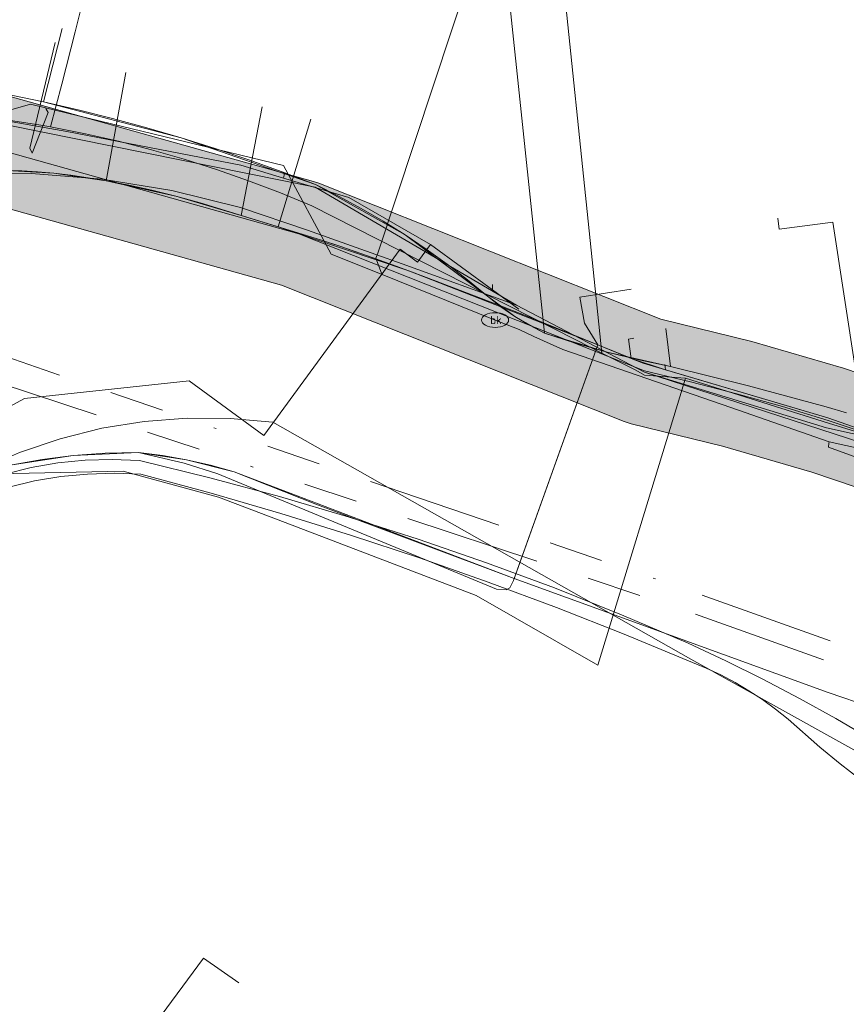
# Model space of a CAD drawing. Header units: metres. Extents: x 191553 to 192958, y 309510 to 310004.
# Tile 35 of 52: x 192070 to 192100, y 309800 to 309837. Entities that reach past the tile are written whole.
import ezdxf
from ezdxf.enums import TextEntityAlignment as Align
from ezdxf.lldxf.tags import DXFTag

# ---------------------------------------------------------------- set-up
doc = ezdxf.new("R2010")
doc.units = ezdxf.units.M
doc.linetypes.add('RI-OVERIG', pattern=[17, 5, -2, 2, -2, 0, -2, 2, -2])
doc.layers.get('0').update_dxf_attribs({"lineweight": 18})
for name, color, linetype, lineweight in [('B-WE-KL-DATA_COAXKABEL_10_ZIGGO BV-G', 90, 'KL-DATA-N', 18), ('B-WE-KL-DATA_COAXKABEL_17_ZIGGO BV-G', 90, 'KL-DATA-N', 18), ('B-WE-KL-DATA_COAXKABEL_7_ZIGGO BV-G', 90, 'KL-DATA-N', 18), ('B-WE-KL-DATA_DUCT_ZIGGO BV-G', 90, 'Continuous', 18), ('B-WE-KL-DATA_KABELBED_KPN BV-G', 90, 'Continuous', 18), ('B-WE-KL-DATA_KABELBED_ZIGGO BV-G', 90, 'Continuous', 18), ('B-WE-KL-DATA_MANTELBUIS_ZIGGO BV-G', 90, 'Continuous', 18), ('B-WE-KL-ET_LS_ENEXIS NETBEHEER BV-G', 190, 'KL-LS-N', 18), ('B-WE-KL-ET_LS_KABELBED_ENEXIS NETBEHEER BV-G', 190, 'Continuous', 18), ('B-WE-KL-ET_MS_ENEXIS NETBEHEER BV-G', 130, 'KL-MS-N', 18), ('B-WE-KL-GAS_HD_STAAL_100_ENEXIS NETBEHEER BV-G', 30, 'KL-GAS-HD-N', 18), ('B-WE-KL-GAS_LD_OVERIG_22_ENEXIS NETBEHEER BV-G', 50, 'KL-GAS-LD-N', 18), ('B-WE-KL-GAS_LD_POLYETHYLEEN PE_25_ENEXIS NETBEHEER BV-G', 50, 'KL-GAS-LD-N', 18), ('B-WE-KL-GAS_LD_POLYETHYLEEN PE_32_ENEXIS NETBEHEER BV-G', 50, 'KL-GAS-LD-N', 18), ('B-WE-KL-GAS_LD_POLYVINYLCHLORIDE PVC_110_ENEXIS NETBEHEER BV-G', 50, 'KL-GAS-LD-N', 18), ('B-WE-KL-GAS_LD_POLYVINYLCHLORIDE PVC_125_ENEXIS NETBEHEER BV-G', 50, 'KL-GAS-LD-N', 18), ('B-WE-KL-GAS_LD_POLYVINYLCHLORIDE PVC_160_ENEXIS NETBEHEER BV-G', 50, 'KL-GAS-LD-N', 18), ('B-WE-KL-GAS_LD_POLYVINYLCHLORIDE PVC_90_ENEXIS NETBEHEER BV-G', 50, 'KL-GAS-LD-N', 18), ('B-WE-KL-WATER_100_NV WATERLEIDINGMAATSCHAPPIJ LIMBURG-G', 170, 'KL-WATER-N', 18), ('B-WE-KL-WATER_25_NV WATERLEIDINGMAATSCHAPPIJ LIMBURG-G', 170, 'KL-WATER-N', 18), ('B-WE-KL-WATER_32_NV WATERLEIDINGMAATSCHAPPIJ LIMBURG-G', 170, 'KL-WATER-N', 18), ('B-WE-KL-WATER_NV WATERLEIDINGMAATSCHAPPIJ LIMBURG-S', 170, 'Continuous', 18), ('B-WE-RI-VRIJVERVAL_BETON_300_GEMEENTE GULPEN   WITTEM-G', 210, 'RI-OVERIG', 18), ('B-WE-RI-VRIJVERVAL_BETON_400_GEMEENTE GULPEN   WITTEM-G', 210, 'RI-OVERIG', 18), ('V-WE-KL-ET_MS_ENEXIS NETBEHEER BV-G', 130, 'KL-MS-V', 18), ('V-WE-KL-WATER_100_NV WATERLEIDINGMAATSCHAPPIJ LIMBURG-G', 170, 'KL-WATER-V', 18)]:
    doc.layers.add(name, color=color, linetype=linetype, lineweight=lineweight)
doc.layers.add('B-WE-OG-INFO_EIS VOORZORGSMAATREGEL_ENEXIS NETBEHEER BV-GV', color=7, linetype='Continuous', lineweight=18, true_color=0xfa194b)
doc.layers.add('B-WE-OG-INFO_EIS VOORZORGSMAATREGEL_ENEXIS NETBEHEER BV-V', color=7, linetype='Continuous', lineweight=18, true_color=0xfa194b, transparency=0.8)
doc.styles.add('NLCS-ISO', font='NLCS-ISO.ttf')
doc.styles.get("Standard").update_dxf_attribs({"font": 'arial.ttf'})
tags = doc.linetypes.add('KL-DATA-N', pattern='A,4,-1,[101,NLCS.SHX,S=0.5,R=0,X=0,Y=0],-1,4,-1,["D",Standard,S=1,R=0,X=-0.25,Y=-0.5],-1.5', length=12.5).pattern_tags.tags
tags[18] = DXFTag(74, 10)
tags = doc.linetypes.add('KL-GAS-HD-N', pattern='A,4,-1,[69,NLCS.SHX,S=0.5,R=0,X=0,Y=0],-1,4,-1,["H",Standard,S=1,R=0,X=0,Y=-0.5],-2', length=13).pattern_tags.tags
tags[18] = DXFTag(74, 10)
tags = doc.linetypes.add('KL-GAS-LD-N', pattern='A,4,-1,[69,NLCS.SHX,S=0.5,R=0,X=0,Y=0],-1,4,-1,["L",Standard,S=1,R=0,X=0.25,Y=-0.5],-2', length=13).pattern_tags.tags
tags[18] = DXFTag(74, 10)
tags = doc.linetypes.add('KL-LS-N', pattern='A,4,-1,[103,NLCS.SHX,S=0.75,R=0,X=0,Y=0],-1,4,-1,["L",Standard,S=1,R=0,X=0,Y=-0.5],-2', length=13).pattern_tags.tags
tags[18] = DXFTag(74, 10)
tags = doc.linetypes.add('KL-MS-N', pattern='A,4,-1,[103,NLCS.SHX,S=0.75,R=0,X=0,Y=0],-1,4,-1,["M",Standard,S=1,R=0,X=0,Y=-0.5],-2', length=13).pattern_tags.tags
tags[18] = DXFTag(74, 10)
tags = doc.linetypes.add('KL-MS-V', pattern='A,2,[24,NLCS.SHX,S=0.5,R=0,X=0,Y=0],2,-1,[103,NLCS.SHX,S=0.75,R=0,X=0,Y=0],-1,2,[24,NLCS.SHX,S=0.5,R=0,X=0,Y=0],2,-1,["M",Standard,S=1,R=0,X=0,Y=-0.5],-2', length=13).pattern_tags.tags
tags[34] = DXFTag(74, 10)
doc.linetypes.add('KL-WATER-N', pattern='A,7,-0.5,[168,NLCS.SHX,S=0.75,R=0,X=0.75,Y=0],-2', length=9.5)
doc.linetypes.add('KL-WATER-V', pattern='A,3.5,[24,NLCS.SHX,S=0.5,R=0,X=0,Y=0],3.5,-0.5,[168,NLCS.SHX,S=0.75,R=0,X=0.75,Y=0],-2', length=9.5)

# ---------------------------------------------------------------- blocks, each defined once
blk = doc.blocks.new('SKL-WATER_BRANDKRAAN_BRANDPUT-SO')
at = {"color": 0, "linetype": 'ByBlock', "lineweight": 18}
blk.add_ellipse((0, 0), major_axis=(2.5, 0), ratio=0.54, dxfattribs=at)
at = {"color": 0, "linetype": 'ByBlock', "lineweight": 18, "style": 'NLCS-ISO'}
blk.add_text('bk', height=1.5, dxfattribs=at).set_placement((0.16, 0), align=Align.MIDDLE_CENTER)

msp = doc.modelspace()

# ---------------------------------------------------------------- hatches: boundary and pattern name
at = {"layer": 'B-WE-OG-INFO_EIS VOORZORGSMAATREGEL_ENEXIS NETBEHEER BV-V'}
msp.add_hatch(color=256, dxfattribs=at).paths.add_polyline_path([(192131.418, 309815.57), (192128.835, 309815.928), (192126.26, 309816.341), (192123.701, 309816.806), (192121.172, 309817.322), (192114.611, 309818.968), (192107.1, 309821.375), (192100.308, 309823.674), (192096.941, 309824.655), (192093.589, 309825.483), (192080.989, 309830.487), (192080.791, 309830.554), (192069.712, 309833.657), (192069.466, 309833.709), (192069.213, 309833.731), (192068.961, 309833.72), (192068.697, 309833.674), (192057.804, 309831.006), (192051.026, 309829.021), (192044.363, 309831.316), (192044.12, 309831.383), (192043.869, 309831.419), (192043.617, 309831.423), (192043.366, 309831.395), (192043.119, 309831.335), (192042.882, 309831.245), (192042.661, 309831.126), (192042.454, 309830.98), (192042.268, 309830.809), (192042.104, 309830.615), (192041.968, 309830.403), (192041.858, 309830.175), (192041.781, 309829.944), (192040.182, 309823.996), (192038.819, 309823.938), (192037.374, 309823.818), (192035.936, 309823.638), (192034.587, 309823.414), (192033.087, 309823.101), (192031.76, 309822.767), (192030.426, 309822.373), (192024.636, 309821.022), (192024.348, 309821.121), (192024.098, 309821.167), (192023.846, 309821.18), (192023.594, 309821.161), (192023.302, 309821.099), (191994.078, 309812.513), (191991.126, 309811.863), (191988.082, 309811.125), (191985.054, 309810.324), (191982.043, 309809.46), (191980.132, 309808.775), (191978.355, 309808.181), (191976.561, 309807.629), (191974.76, 309807.121), (191972.942, 309806.656), (191971.119, 309806.235), (191969.28, 309805.857), (191967.443, 309805.525), (191960.065, 309804.397), (191952.664, 309803.315), (191945.257, 309802.282), (191937.67, 309801.267), (191930.473, 309799.676), (191922.163, 309797.669), (191911.141, 309794.283), (191900.304, 309790.922), (191891.818, 309788.89), (191875.997, 309786.795), (191875.749, 309786.745), (191875.51, 309786.666), (191875.281, 309786.556), (191875.069, 309786.418), (191874.876, 309786.255), (191874.705, 309786.07), (191874.558, 309785.863), (191874.42, 309785.596), (191873.182, 309782.693), (191873.098, 309782.456), (191873.045, 309782.209), (191873.023, 309781.955), (191873.033, 309781.703), (191873.074, 309781.455), (191873.148, 309781.211), (191874.286, 309778.681), (191875.214, 309776.273), (191876.004, 309773.816), (191876.648, 309771.337), (191876.898, 309769.939), (191877.117, 309768.491), (191877.3, 309767.032), (191877.444, 309765.569), (191877.549, 309764.107), (191877.616, 309762.637), (191877.645, 309761.169), (191877.636, 309759.74), (191877.378, 309756.094), (191877.067, 309752.417), (191876.706, 309748.733), (191876.299, 309745.086), (191875.982, 309743.013), (191875.384, 309738.504), (191874.916, 309734.034), (191874.23, 309727.778), (191874.142, 309725.949), (191874.122, 309724.242), (191874.158, 309722.604), (191874.254, 309720.9), (191874.285, 309720.649), (191876.083, 309710.974), (191876.144, 309710.729), (191876.237, 309710.492), (191876.39, 309710.222), (191877.197, 309709.025), (191878.897, 309706.317), (191879.045, 309706.113), (191879.217, 309705.928), (191879.453, 309705.737), (191884.15, 309702.491), (191896.058, 309695.465), (191901.703, 309691.267), (191898.563, 309689.263), (191898.36, 309689.114), (191898.176, 309688.941), (191898.015, 309688.744), (191897.881, 309688.531), (191897.775, 309688.301), (191897.698, 309688.059), (191897.653, 309687.81), (191897.639, 309687.559), (191897.658, 309687.306), (191897.715, 309687.031), (191898.448, 309684.454), (191898.497, 309683.758), (191896.451, 309678.134), (191882.242, 309667.335), (191877.433, 309663.962), (191872.526, 309660.706), (191867.542, 309657.581), (191862.475, 309654.583), (191857.255, 309651.674), (191851.951, 309648.897), (191849.155, 309647.451), (191846.353, 309646.062), (191843.528, 309644.719), (191840.695, 309643.429), (191837.229, 309641.984), (191833.727, 309640.601), (191830.196, 309639.284), (191826.648, 309638.035), (191823.07, 309636.851), (191819.47, 309635.735), (191815.855, 309634.688), (191812.205, 309633.706), (191807.498, 309632.493), (191802.8, 309631.381), (191798.238, 309630.567), (191793.613, 309629.787), (191788.992, 309629.055), (191784.363, 309628.368), (191779.718, 309627.724), (191775.076, 309627.128), (191770.419, 309626.575), (191765.751, 309626.068), (191754.812, 309624.834), (191743.888, 309623.674), (191732.937, 309622.582), (191704.171, 309619.885), (191696.448, 309619.357), (191674.137, 309618.201), (191656.038, 309617.66), (191646.696, 309617.458), (191646.444, 309617.436), (191646.196, 309617.383), (191645.957, 309617.299), (191645.731, 309617.186), (191645.523, 309617.045), (191645.331, 309616.878), (191645.164, 309616.69), (191645.021, 309616.482), (191644.905, 309616.256), (191644.819, 309616.019), (191644.764, 309615.771), (191644.74, 309615.519), (191644.748, 309615.267), (191644.788, 309615.018), (191644.86, 309614.774), (191644.961, 309614.543), (191645.09, 309614.327), (191645.246, 309614.128), (191645.427, 309613.949), (191645.626, 309613.796), (191645.845, 309613.669), (191646.079, 309613.57), (191646.323, 309613.502), (191646.573, 309613.465), (191646.782, 309613.459), (191656.136, 309613.662), (191674.324, 309614.205), (191696.703, 309615.365), (191704.52, 309615.9), (191733.333, 309618.602), (191744.288, 309619.694), (191755.26, 309620.859), (191766.199, 309622.093), (191770.886, 309622.603), (191775.556, 309623.157), (191780.259, 309623.761), (191784.918, 309624.406), (191789.589, 309625.1), (191794.272, 309625.842), (191798.91, 309626.623), (191803.667, 309627.476), (191808.474, 309628.614), (191813.239, 309629.842), (191816.913, 309630.831), (191820.639, 309631.909), (191824.308, 309633.047), (191827.92, 309634.243), (191831.544, 309635.517), (191835.178, 309636.874), (191838.751, 309638.285), (191842.263, 309639.749), (191845.23, 309641.099), (191848.116, 309642.471), (191850.979, 309643.891), (191853.788, 309645.343), (191859.135, 309648.143), (191864.445, 309651.101), (191869.6, 309654.151), (191874.718, 309657.36), (191879.666, 309660.643), (191884.57, 309664.082), (191899.339, 309675.305), (191899.53, 309675.47), (191899.699, 309675.658), (191899.843, 309675.866), (191899.96, 309676.092), (191902.401, 309682.789), (191902.472, 309683.033), (191902.512, 309683.283), (191902.516, 309683.611), (191902.424, 309684.939), (191902.391, 309685.188), (191901.97, 309686.692), (191906.3, 309689.455), (191906.505, 309689.605), (191906.687, 309689.778), (191906.848, 309689.974), (191906.982, 309690.187), (191907.088, 309690.417), (191907.165, 309690.659), (191907.21, 309690.907), (191907.224, 309691.16), (191907.206, 309691.412), (191907.156, 309691.66), (191907.075, 309691.899), (191906.965, 309692.126), (191906.827, 309692.338), (191906.663, 309692.531), (191906.418, 309692.745), (191898.36, 309698.738), (191898.182, 309698.856), (191886.247, 309705.898), (191882.067, 309708.792), (191880.568, 309711.179), (191879.94, 309712.113), (191878.241, 309721.255), (191878.157, 309722.727), (191878.122, 309724.297), (191878.141, 309725.863), (191878.213, 309727.404), (191878.893, 309733.608), (191879.359, 309738.058), (191879.945, 309742.473), (191880.27, 309744.598), (191880.683, 309748.302), (191881.049, 309752.037), (191881.367, 309755.804), (191881.63, 309759.521), (191881.645, 309761.17), (191881.613, 309762.795), (191881.544, 309764.315), (191881.431, 309765.885), (191881.278, 309767.45), (191881.076, 309769.064), (191880.839, 309770.619), (191880.572, 309772.117), (191879.861, 309774.877), (191879.005, 309777.551), (191877.998, 309780.173), (191877.206, 309781.932), (191877.653, 309782.979), (191892.445, 309784.938), (191892.647, 309784.976), (191901.427, 309787.082), (191912.317, 309790.459), (191923.162, 309793.795), (191931.353, 309795.774), (191938.451, 309797.343), (191945.806, 309798.32), (191953.239, 309799.356), (191960.666, 309800.442), (191968.072, 309801.575), (191970.064, 309801.935), (191971.947, 309802.322), (191973.912, 309802.775), (191975.774, 309803.252), (191977.716, 309803.799), (191979.598, 309804.379), (191981.422, 309804.989), (191983.211, 309805.634), (191986.096, 309806.462), (191989.046, 309807.243), (191992.006, 309807.961), (191995.139, 309808.656), (192023.581, 309817.012), (192023.797, 309816.944), (192024.045, 309816.898), (192024.298, 309816.885), (192024.55, 309816.904), (192024.731, 309816.937), (192031.393, 309818.491), (192032.778, 309818.898), (192034.023, 309819.212), (192035.281, 309819.474), (192036.551, 309819.685), (192037.825, 309819.843), (192039.107, 309819.948), (192040.39, 309820.001), (192041.717, 309820.001), (192041.968, 309820.017), (192042.217, 309820.064), (192042.457, 309820.143), (192042.687, 309820.252), (192042.899, 309820.387), (192043.093, 309820.549), (192043.266, 309820.736), (192043.412, 309820.94), (192043.533, 309821.164), (192043.648, 309821.482), (192045.087, 309826.836), (192050.326, 309825.032), (192050.569, 309824.965), (192050.821, 309824.929), (192051.072, 309824.925), (192051.323, 309824.953), (192051.539, 309825.004), (192058.8, 309827.131), (192069.139, 309829.663), (192079.61, 309826.73), (192092.24, 309821.715), (192092.499, 309821.632), (192095.863, 309820.802), (192099.148, 309819.846), (192105.863, 309817.571), (192113.452, 309815.139), (192120.242, 309813.431), (192122.964, 309812.875), (192125.609, 309812.394), (192128.223, 309811.975), (192130.887, 309811.606), (192133.651, 309811.278), (192136.482, 309811.073), (192139.318, 309811), (192149.159, 309811.173), (192151.78, 309811.374), (192154.502, 309811.657), (192157.108, 309812.001), (192159.811, 309812.434), (192162.394, 309812.92), (192165.017, 309813.487), (192167.675, 309814.14), (192170.262, 309814.851), (192172.776, 309815.617), (192175.321, 309816.467), (192177.892, 309817.406), (192180.386, 309818.396), (192182.852, 309819.454), (192185.238, 309820.556), (192187.692, 309821.77), (192190.028, 309823.008), (192201.581, 309829.247), (192210.955, 309834.895), (192218.647, 309839.781), (192225.556, 309844.588), (192227.107, 309845.636), (192227.306, 309845.79), (192227.485, 309845.969), (192227.64, 309846.169), (192227.769, 309846.387), (192227.869, 309846.62), (192227.939, 309846.863), (192227.978, 309847.111), (192227.985, 309847.364), (192227.96, 309847.617), (192227.903, 309847.863), (192227.816, 309848.099), (192227.699, 309848.325), (192227.556, 309848.532), (192227.387, 309848.72), (192227.195, 309848.886), (192226.984, 309849.026), (192226.759, 309849.138), (192226.519, 309849.221), (192226.272, 309849.272), (192226.019, 309849.293), (192225.768, 309849.281), (192225.517, 309849.237), (192225.276, 309849.163), (192225.047, 309849.059), (192223.285, 309847.881), (192216.465, 309843.134), (192208.872, 309838.309), (192199.557, 309832.698), (192188.135, 309826.532), (192185.842, 309825.317), (192183.537, 309824.176), (192181.2, 309823.098), (192178.837, 309822.084), (192176.441, 309821.134), (192174.026, 309820.252), (192171.588, 309819.436), (192169.123, 309818.686), (192166.641, 309818.004), (192164.142, 309817.39), (192161.629, 309816.846), (192159.097, 309816.369), (192156.559, 309815.964), (192154.005, 309815.626), (192151.448, 309815.36), (192148.914, 309815.166), (192142.08, 309815.058), (192139.372, 309815), (192136.721, 309815.066), (192134.076, 309815.256)])

# ---------------------------------------------------------------- linework, layer by layer
at = {"layer": 'B-WE-KL-DATA_COAXKABEL_10_ZIGGO BV-G', "flags": 128}
msp.add_lwpolyline([(192093.762, 309823.615), (192092.931, 309823.86), (192092.499, 309824.037)], dxfattribs=at)
at = {"layer": 'B-WE-KL-DATA_COAXKABEL_17_ZIGGO BV-G', "flags": 128}
for points in [[(192061.517, 309815.088), (192062.084, 309815.824), (192062.711, 309816.51), (192063.396, 309817.147), (192064.138, 309817.732), (192064.935, 309818.265), (192065.786, 309818.744), (192066.689, 309819.169), (192067.644, 309819.539), (192068.648, 309819.853), (192069.7, 309820.111), (192070.798, 309820.313), (192071.94, 309820.457), (192073.123, 309820.545), (192074.347, 309820.575), (192075.237, 309820.461), (192076.121, 309820.303), (192077, 309820.1), (192077.869, 309819.854), (192080.945, 309818.643), (192088.185, 309815.937), (192091.271, 309824.538)], [(192099.733, 309821.853), (192092.931, 309823.86)]]:
    msp.add_lwpolyline(points, dxfattribs=at)
at = {"layer": 'B-WE-KL-DATA_COAXKABEL_7_ZIGGO BV-G', "flags": 128}
for points in [[(192069.497, 309830.954), (192070.053, 309830.941), (192070.632, 309830.908), (192071.234, 309830.855), (192071.856, 309830.783), (192072.498, 309830.691), (192073.159, 309830.579), (192073.989, 309830.417)], [(192081.767, 309828.166), (192081.082, 309828.394), (192080.532, 309828.567), (192076.613, 309829.762), (192075.719, 309830.008), (192074.843, 309830.226), (192073.989, 309830.417)], [(192078.133, 309829.298), (192080.532, 309828.567)], [(192080.532, 309828.567), (192079.489, 309828.885)], [(192081.082, 309828.394), (192081.414, 309828.285), (192081.767, 309828.166), (192082.536, 309827.9), (192083.838, 309827.432)], [(192091.271, 309824.538), (192088.684, 309825.575), (192087.499, 309826.041), (192086.372, 309826.478), (192085.307, 309826.884), (192084.31, 309827.258), (192082.951, 309827.753), (192082.142, 309828.038), (192081.767, 309828.166)], [(192082.951, 309827.753), (192083.838, 309827.432), (192085.307, 309826.884)], [(192084.31, 309827.258), (192083.385, 309827.597), (192082.951, 309827.753)], [(192092.931, 309823.86), (192091.271, 309824.538)], [(192093.762, 309823.615), (192099.733, 309821.853), (192106.473, 309819.476)]]:
    msp.add_lwpolyline(points, dxfattribs=at)
at = {"layer": 'B-WE-KL-DATA_DUCT_ZIGGO BV-G', "flags": 128}
msp.add_lwpolyline([(192088.185, 309815.937), (192099.746, 309811.739), (192104.501, 309810.107), (192109.301, 309808.641), (192116.577, 309806.759), (192123.859, 309805.287), (192131.302, 309804.228)], dxfattribs=at)
at = {"layer": 'B-WE-KL-DATA_KABELBED_KPN BV-G', "flags": 128}
for points in [[(192038.269, 309828.946), (192042.701, 309829.136), (192057.277, 309832.572), (192060.512, 309833.644), (192068.321, 309832.874), (192080.852, 309830.336), (192088.274, 309826.001)], [(192092.985, 309823.524), (192099.685, 309821.484), (192106.524, 309819.973), (192121.056, 309817.748), (192132.108, 309816.511), (192143.212, 309815.89), (192151.764, 309816.137), (192160.27, 309817.057), (192168.677, 309818.642), (192176.934, 309820.884), (192184.988, 309823.768), (192192.791, 309827.277), (192200.294, 309831.389), (192200.935, 309831.796)], [(192092.985, 309823.524), (192103.45, 309820.129), (192114.092, 309817.341), (192131.254, 309814.179), (192140.317, 309813.623), (192149.395, 309813.848), (192158.42, 309814.854), (192167.324, 309816.633), (192176.042, 309819.171), (192184.51, 309822.451), (192192.664, 309826.446), (192200.444, 309831.129), (192201.084, 309831.553)], [(192039.267, 309828.497), (192042.558, 309828.974), (192051.311, 309827.955), (192058.32, 309828.918), (192059.944, 309829.079), (192061.846, 309829.771), (192063.8, 309830.297), (192065.792, 309830.653), (192067.807, 309830.837), (192070.41, 309830.843), (192073.005, 309830.637), (192075.574, 309830.219), (192078.101, 309829.593), (192080.568, 309828.762), (192083.087, 309827.859)], [(192083.087, 309827.859), (192084.055, 309827.513)], [(192084.055, 309827.513), (192088.274, 309826.001)], [(192088.274, 309826.001), (192092.985, 309823.524)], [(192101.666, 309809.085), (192094.687, 309812.96), (192079.296, 309821.687), (192077.721, 309821.829), (192076.139, 309821.839), (192074.562, 309821.716), (192073.001, 309821.462), (192071.466, 309821.079), (192069.969, 309820.569), (192068.52, 309819.935), (192067.129, 309819.183), (192065.805, 309818.317), (192064.559, 309817.343), (192063.398, 309816.269), (192062.331, 309815.102), (192061.365, 309813.849)]]:
    msp.add_lwpolyline(points, dxfattribs=at)
at = {"layer": 'B-WE-KL-DATA_KABELBED_ZIGGO BV-G', "flags": 128}
for points in [[(192073.882, 309834.566), (192073.159, 309830.579)], [(192078.899, 309833.3), (192078.133, 309829.298)], [(192080.696, 309832.847), (192079.489, 309828.885)], [(192065.281, 309830.594), (192068.457, 309830.92), (192069.497, 309830.954), (192071.234, 309830.855), (192073.159, 309830.579)], [(192073.159, 309830.579), (192075.719, 309830.008), (192078.133, 309829.298)], [(192078.133, 309829.298), (192079.489, 309828.885)], [(192079.489, 309828.885), (192084.31, 309827.258), (192091.271, 309824.538)], [(192090.603, 309826.294), (192092.497, 309826.592)], [(192091.271, 309824.538), (192090.774, 309825.332), (192090.603, 309826.294)], [(192091.194, 309824.324), (192091.271, 309824.538)], [(192091.271, 309824.538), (192092.499, 309824.037)], [(192092.499, 309824.037), (192092.392, 309824.75), (192092.59, 309824.779)], [(192088.185, 309815.937), (192091.194, 309824.324)], [(192092.499, 309824.037), (192093.762, 309823.615)], [(192093.737, 309823.813), (192093.762, 309823.615)], [(192060.425, 309813.088), (192061.009, 309814.304), (192061.517, 309815.088), (192062.711, 309816.51), (192064.138, 309817.732), (192065.786, 309818.744), (192067.644, 309819.539), (192069.7, 309820.111), (192071.94, 309820.457), (192074.347, 309820.575)], [(192074.347, 309820.575), (192076.03, 309820.18), (192077.273, 309819.783), (192087.529, 309815.534), (192087.885, 309815.518), (192088.023, 309815.593), (192088.155, 309815.853)], [(192074.347, 309820.575), (192076.121, 309820.303), (192077.869, 309819.854), (192088.185, 309815.937)], [(192088.155, 309815.853), (192088.185, 309815.937)]]:
    msp.add_lwpolyline(points, dxfattribs=at)
at = {"layer": 'B-WE-KL-DATA_MANTELBUIS_ZIGGO BV-G', "flags": 128}
msp.add_lwpolyline([(192088.155, 309815.853), (192091.194, 309824.324)], dxfattribs=at)
at = {"layer": 'B-WE-KL-ET_LS_ENEXIS NETBEHEER BV-G', "flags": 128}
for points in [[(192089.307, 309824.971), (192088.032, 309836.959), (192087.921, 309837.953), (192090.108, 309838.199), (192089.819, 309840.774)], [(192070.846, 309833.482), (192071.53, 309836.19)], [(192057.477, 309833.704), (192057.795, 309833.866), (192058.095, 309834.061), (192059.317, 309834.694), (192060.671, 309834.935), (192064.218, 309834.607), (192067.742, 309834.093), (192069.298, 309833.806), (192070.846, 309833.482), (192075.916, 309832.153), (192080.869, 309830.437), (192084.163, 309828.581), (192088.21, 309825.583), (192089.307, 309824.971), (192091.603, 309824.267), (192093.947, 309823.744), (192096.819, 309823.032), (192099.672, 309822.249), (192100.419, 309822.027)], [(192093.947, 309823.744), (192093.775, 309825.133)]]:
    msp.add_lwpolyline(points, dxfattribs=at)
at = {"layer": 'B-WE-KL-ET_LS_KABELBED_ENEXIS NETBEHEER BV-G', "flags": 128}
msp.add_lwpolyline([(192070.846, 309833.482), (192072.123, 309833.187), (192073.394, 309832.867), (192074.659, 309832.522), (192075.916, 309832.153), (192077.167, 309831.76), (192078.409, 309831.343), (192079.643, 309830.902), (192080.869, 309830.437), (192081.714, 309830.012), (192082.545, 309829.561), (192083.362, 309829.084), (192084.163, 309828.581), (192084.948, 309828.055), (192085.717, 309827.504), (192086.468, 309826.929), (192087.201, 309826.331), (192087.693, 309825.941), (192088.21, 309825.583), (192088.749, 309825.259), (192089.307, 309824.971), (192090.448, 309824.597), (192091.603, 309824.267), (192092.77, 309823.983), (192093.947, 309823.744)], dxfattribs=at)
at = {"layer": 'B-WE-KL-ET_MS_ENEXIS NETBEHEER BV-G', "flags": 128}
msp.add_lwpolyline([(192182.379, 309811.184), (192180.884, 309810.527), (192179.372, 309809.911), (192177.395, 309809.175), (192175.394, 309808.508), (192173.371, 309807.91), (192171.328, 309807.383), (192169.569, 309806.922), (192167.804, 309806.482), (192166.034, 309806.064), (192164.26, 309805.667), (192162.48, 309805.291), (192160.697, 309804.936), (192158.909, 309804.603), (192157.117, 309804.291), (192155.322, 309804.001), (192153.523, 309803.732), (192151.722, 309803.485), (192149.917, 309803.259), (192148.11, 309803.055), (192146.301, 309802.873), (192144.489, 309802.712), (192142.676, 309802.573), (192141.023, 309802.252), (192139.363, 309801.967), (192137.697, 309801.719), (192136.026, 309801.507), (192134.351, 309801.331), (192132.673, 309801.192), (192130.992, 309801.089), (192129.309, 309801.023), (192127.739, 309801.12), (192126.172, 309801.26), (192124.61, 309801.442), (192123.053, 309801.666), (192121.502, 309801.932), (192119.96, 309802.239), (192118.426, 309802.588), (192116.902, 309802.978), (192115.389, 309803.41), (192113.889, 309803.881), (192112.401, 309804.393), (192110.928, 309804.945), (192109.471, 309805.537), (192108.03, 309806.168), (192106.606, 309806.837), (192105.201, 309807.544), (192103.933, 309808.391), (192102.647, 309809.212), (192101.344, 309810.006), (192100.025, 309810.772), (192098.69, 309811.51), (192097.34, 309812.22), (192095.976, 309812.901), (192094.597, 309813.554), (192092.143, 309814.598), (192089.665, 309815.584), (192087.165, 309816.513), (192084.644, 309817.383), (192082.104, 309818.195), (192079.546, 309818.949), (192076.97, 309819.642), (192074.38, 309820.276), (192073.379, 309820.318), (192072.377, 309820.289), (192071.38, 309820.189), (192070.392, 309820.019), (192069.419, 309819.779), (192068.466, 309819.47), (192067.537, 309819.094), (192066.636, 309818.654), (192065.77, 309818.15), (192064.941, 309817.587), (192064.155, 309816.965), (192063.414, 309816.29), (192062.724, 309815.564), (192062.086, 309814.791), (192061.505, 309813.974), (192060.984, 309813.118)], dxfattribs=at)
at = {"layer": 'B-WE-KL-GAS_HD_STAAL_100_ENEXIS NETBEHEER BV-G', "flags": 128}
msp.add_lwpolyline([(191646.739, 309615.458), (191647.878, 309615.478), (191656.092, 309615.661), (191674.22, 309616.202), (191687.713, 309616.889), (191696.567, 309617.36), (191704.332, 309617.891), (191722.174, 309619.571), (191733.135, 309620.592), (191744.089, 309621.684), (191755.036, 309622.846), (191765.975, 309624.08), (191770.65, 309624.588), (191775.32, 309625.143), (191779.985, 309625.742), (191784.643, 309626.387), (191789.295, 309627.078), (191793.94, 309627.814), (191798.577, 309628.595), (191803.207, 309629.422), (191805.594, 309629.975), (191807.975, 309630.551), (191810.35, 309631.15), (191812.719, 309631.773), (191816.392, 309632.762), (191820.046, 309633.82), (191823.68, 309634.946), (191827.291, 309636.141), (191830.88, 309637.404), (191834.444, 309638.734), (191837.982, 309640.131), (191841.493, 309641.595), (191844.371, 309642.905), (191847.227, 309644.263), (191850.06, 309645.668), (191852.869, 309647.12), (191855.547, 309648.5), (191858.207, 309649.915), (191860.849, 309651.364), (191863.471, 309652.848), (191866.036, 309654.344), (191868.581, 309655.872), (191871.107, 309657.433), (191873.612, 309659.027), (191876.097, 309660.652), (191878.56, 309662.31), (191881.002, 309663.999), (191883.422, 309665.719), (191898.129, 309676.897), (191900.521, 309683.473), (191900.429, 309684.8), (191899.639, 309687.577), (191905.224, 309691.141), (191897.166, 309697.133), (191892.831, 309699.688), (191885.167, 309704.213), (191880.591, 309707.381), (191878.874, 309710.115), (191878.049, 309711.339), (191876.251, 309721.014), (191876.158, 309722.649), (191876.121, 309724.286), (191876.141, 309725.924), (191876.218, 309727.56), (191876.905, 309733.826), (191877.123, 309736.062), (191877.373, 309738.295), (191877.653, 309740.525), (191877.964, 309742.75), (191878.12, 309743.786), (191878.282, 309744.82), (191878.695, 309748.523), (191879.059, 309752.232), (191879.372, 309755.945), (191879.635, 309759.662), (191879.645, 309761.183), (191879.615, 309762.704), (191879.546, 309764.223), (191879.436, 309765.741), (191879.287, 309767.254), (191879.099, 309768.764), (191878.87, 309770.268), (191878.603, 309771.765), (191878.283, 309773.074), (191877.925, 309774.373), (191877.531, 309775.662), (191877.101, 309776.939), (191876.634, 309778.203), (191876.132, 309779.453), (191875.594, 309780.689), (191875.022, 309781.909), (191876.26, 309784.812), (191892.182, 309786.921), (191900.834, 309788.992), (191911.729, 309792.371), (191922.632, 309795.725), (191930.905, 309797.723), (191938.102, 309799.314), (191945.529, 309800.3), (191952.95, 309801.335), (191960.364, 309802.419), (191967.77, 309803.552), (191969.661, 309803.894), (191971.544, 309804.281), (191973.416, 309804.713), (191975.278, 309805.19), (191977.128, 309805.711), (191978.965, 309806.276), (191980.787, 309806.885), (191982.595, 309807.538), (191985.566, 309808.391), (191988.553, 309809.182), (191991.557, 309809.91), (191994.575, 309810.575), (192023.866, 309819.18), (192024.277, 309818.885), (192030.938, 309820.439), (192032.249, 309820.827), (192033.575, 309821.162), (192034.914, 309821.441), (192036.263, 309821.665), (192037.62, 309821.833), (192038.983, 309821.945), (192040.349, 309822.001), (192041.717, 309822.001), (192043.712, 309829.425), (192050.977, 309826.923), (192058.28, 309829.063), (192069.173, 309831.731), (192080.251, 309828.628), (192092.978, 309823.574), (192094.684, 309823.172), (192096.382, 309822.734), (192098.07, 309822.262), (192099.748, 309821.754), (192106.473, 309819.476), (192114.062, 309817.044), (192120.728, 309815.371), (192123.321, 309814.842), (192125.926, 309814.369), (192128.539, 309813.95), (192131.161, 309813.587), (192132.522, 309813.41), (192133.887, 309813.264), (192135.254, 309813.15), (192136.624, 309813.068), (192137.996, 309813.018), (192139.368, 309812.999), (192140.74, 309813.013), (192142.112, 309813.058), (192149.006, 309813.167), (192151.627, 309813.368), (192154.241, 309813.64), (192156.846, 309813.984), (192159.441, 309814.399), (192162.024, 309814.885), (192164.593, 309815.442), (192167.145, 309816.068), (192169.68, 309816.765), (192172.194, 309817.53), (192174.687, 309818.364), (192177.155, 309819.266), (192179.598, 309820.235), (192182.014, 309821.27), (192184.4, 309822.372), (192186.755, 309823.538), (192189.078, 309824.768), (192200.549, 309830.96), (192209.923, 309836.608), (192217.574, 309841.469), (192224.427, 309846.239), (192225.986, 309847.293)], dxfattribs=at)
at = {"layer": 'B-WE-KL-GAS_LD_OVERIG_22_ENEXIS NETBEHEER BV-G', "flags": 128}
for points in [[(192072.014, 309836.068), (192072.259, 309837.038)], [(192071.525, 309834.129), (192072.014, 309836.068)]]:
    msp.add_lwpolyline(points, dxfattribs=at)
at = {"layer": 'B-WE-KL-GAS_LD_POLYETHYLEEN PE_25_ENEXIS NETBEHEER BV-G', "flags": 128}
for points in [[(192091.414, 309824.231), (192089.481, 309842.847)], [(192062.991, 309788.982), (192075.536, 309791.477), (192074.211, 309798.529), (192076.738, 309801.956), (192078.041, 309801.046)]]:
    msp.add_lwpolyline(points, dxfattribs=at)
at = {"layer": 'B-WE-KL-GAS_LD_POLYETHYLEEN PE_32_ENEXIS NETBEHEER BV-G', "flags": 128}
msp.add_lwpolyline([(192071.102, 309832.56), (192071.525, 309834.129)], dxfattribs=at)
at = {"layer": 'B-WE-KL-GAS_LD_POLYVINYLCHLORIDE PVC_110_ENEXIS NETBEHEER BV-G', "flags": 128}
msp.add_lwpolyline([(192090.429, 309824.73), (192091.505, 309824.185)], dxfattribs=at)
at = {"layer": 'B-WE-KL-GAS_LD_POLYVINYLCHLORIDE PVC_125_ENEXIS NETBEHEER BV-G', "flags": 128}
for points in [[(192091.505, 309824.185), (192092.663, 309823.597)], [(192094.204, 309822.342), (192091.271, 309812.734), (192086.778, 309815.304), (192079.747, 309817.994), (192077.298, 309818.926), (192073.784, 309819.889), (192069.739, 309819.796), (192069.06, 309819.664), (192068.395, 309819.477), (192067.746, 309819.236), (192067.12, 309818.944), (192066.52, 309818.601), (192065.949, 309818.21), (192065.412, 309817.774), (192064.913, 309817.296), (192064.412, 309816.755), (192063.931, 309816.194), (192063.473, 309815.616), (192063.037, 309815.021), (192062.624, 309814.409), (192062.235, 309813.782), (192061.871, 309813.141), (192061.531, 309812.486), (192059.399, 309808.531), (192059.181, 309807.065), (192064.653, 309781.089), (192065.185, 309771.149), (192065.348, 309762.62), (192066.471, 309753.26), (192066.006, 309752.727), (192066.449, 309749.488), (192067.38, 309740.052), (192067.052, 309739.315), (192067.52, 309738.662), (192067.846, 309736.53), (192069.231, 309727.364)]]:
    msp.add_lwpolyline(points, dxfattribs=at)
at = {"layer": 'B-WE-KL-GAS_LD_POLYVINYLCHLORIDE PVC_160_ENEXIS NETBEHEER BV-G', "flags": 128}
for points in [[(192094.499, 309823.306), (192099.763, 309821.656), (192106.484, 309819.576), (192114.12, 309817.541), (192120.816, 309815.965), (192128.296, 309814.719), (192131.278, 309814.378), (192142.058, 309814.057), (192144.694, 309813.841), (192149.457, 309813.812), (192151.673, 309814.041), (192153.884, 309814.317), (192156.088, 309814.639), (192158.285, 309815.008), (192160.474, 309815.423), (192162.654, 309815.885), (192164.823, 309816.392), (192166.981, 309816.945), (192168.125, 309817.258), (192169.265, 309817.584), (192171.789, 309818.345), (192174.3, 309819.146), (192176.799, 309819.985), (192179.284, 309820.865), (192181.756, 309821.783), (192184.212, 309822.739), (192186.653, 309823.735), (192189.078, 309824.768)], [(192092.663, 309823.597), (192092.979, 309823.422), (192094.499, 309823.306)], [(192094.499, 309823.306), (192094.204, 309822.342)]]:
    msp.add_lwpolyline(points, dxfattribs=at)
at = {"layer": 'B-WE-KL-GAS_LD_POLYVINYLCHLORIDE PVC_90_ENEXIS NETBEHEER BV-G', "flags": 128}
msp.add_lwpolyline([(192039.723, 309828.462), (192042.702, 309829.137), (192057.223, 309832.765), (192058.291, 309832.909), (192059.362, 309833.026), (192059.907, 309833.075), (192061.274, 309833.168), (192062.644, 309833.218), (192064.014, 309833.224), (192065.384, 309833.188), (192066.752, 309833.107), (192068.117, 309832.984), (192069.478, 309832.817), (192070.832, 309832.608), (192071.164, 309832.549), (192072.392, 309832.309), (192073.613, 309832.033), (192074.826, 309831.722), (192076.029, 309831.376), (192077.222, 309830.995), (192078.403, 309830.58), (192079.572, 309830.131), (192080.727, 309829.649), (192090.429, 309824.73)], dxfattribs=at)
at = {"layer": 'B-WE-KL-WATER_100_NV WATERLEIDINGMAATSCHAPPIJ LIMBURG-G', "flags": 128}
for points in [[(192059.64, 309830.569), (192059.749, 309830.573), (192060.14, 309830.587), (192060.64, 309830.605), (192070.375, 309833.394), (192070.922, 309833.262), (192079.687, 309831.146), (192081.449, 309827.879), (192083.321, 309827.125), (192087.481, 309825.45), (192088.362, 309825.095), (192088.906, 309824.842), (192089.98, 309824.364)], [(192201.141, 309830.874), (192195.789, 309828.859), (192176.167, 309819.84), (192167.608, 309817.142), (192159.244, 309815.51), (192155.467, 309814.565), (192143.046, 309813.668), (192123.354, 309815.789), (192099.784, 309820.968), (192096.16, 309822.23), (192089.98, 309824.364)]]:
    msp.add_lwpolyline(points, dxfattribs=at)
at = {"layer": 'B-WE-KL-WATER_25_NV WATERLEIDINGMAATSCHAPPIJ LIMBURG-G', "flags": 128}
for points in [[(192083.166, 309827.914), (192087.928, 309842.298)], [(192070.343, 309831.776), (192071.282, 309835.664)], [(192079.693, 309830.677), (192079.702, 309830.726), (192079.73, 309830.874)], [(192101.191, 309820.813), (192099.924, 309829.056), (192097.94, 309828.8), (192097.889, 309829.197)], [(192087.384, 309826.557), (192087.386, 309826.607), (192087.391, 309826.757)], [(192099.784, 309820.968), (192099.779, 309820.918), (192099.765, 309820.769), (192101.08, 309820.287), (192101.267, 309820.218)]]:
    msp.add_lwpolyline(points, dxfattribs=at)
at = {"layer": 'B-WE-KL-WATER_32_NV WATERLEIDINGMAATSCHAPPIJ LIMBURG-G', "flags": 128}
for points in [[(192070.922, 309833.262), (192070.946, 309833.218), (192071.017, 309833.086), (192070.432, 309831.597), (192070.343, 309831.776)], [(192083.321, 309827.125), (192083.303, 309827.172), (192083.085, 309827.731), (192083.166, 309827.914)]]:
    msp.add_lwpolyline(points, dxfattribs=at)
at = {"layer": 'B-WE-OG-INFO_EIS VOORZORGSMAATREGEL_ENEXIS NETBEHEER BV-GV', "flags": 128}
for points in [[(192107.1, 309821.375), (192100.308, 309823.674), (192096.941, 309824.655), (192093.589, 309825.483), (192080.989, 309830.487), (192080.791, 309830.554), (192069.712, 309833.657), (192069.466, 309833.709), (192069.213, 309833.731), (192068.961, 309833.72), (192068.697, 309833.674), (192057.804, 309831.006), (192051.026, 309829.021), (192044.363, 309831.316)], [(192045.087, 309826.836), (192050.326, 309825.032), (192050.569, 309824.965), (192050.821, 309824.929), (192051.072, 309824.925), (192051.323, 309824.953), (192051.539, 309825.004), (192058.8, 309827.131), (192069.139, 309829.663), (192079.61, 309826.73), (192092.24, 309821.715), (192092.499, 309821.632), (192095.863, 309820.802), (192099.148, 309819.846), (192105.863, 309817.571)]]:
    msp.add_lwpolyline(points, dxfattribs=at)
at = {"layer": 'B-WE-RI-VRIJVERVAL_BETON_300_GEMEENTE GULPEN   WITTEM-G', "flags": 128}
for points in [[(192050.5, 309829.87), (192051.705, 309830.172), (192094.359, 309815.586)], [(192095.114, 309815.32), (192122.38, 309805.553)]]:
    msp.add_lwpolyline(points, dxfattribs=at)
at = {"layer": 'B-WE-RI-VRIJVERVAL_BETON_400_GEMEENTE GULPEN   WITTEM-G', "flags": 128}
for points in [[(192051.806, 309828.91), (192094.11, 309814.879)], [(192094.865, 309814.613), (192122.324, 309804.805)]]:
    msp.add_lwpolyline(points, dxfattribs=at)
at = {"layer": 'V-WE-KL-ET_MS_ENEXIS NETBEHEER BV-G', "flags": 128}
msp.add_lwpolyline([(192110.818, 309803.59), (192109.352, 309804.132), (192107.898, 309804.706), (192106.457, 309805.314), (192105.031, 309805.953), (192104.182, 309806.411), (192103.349, 309806.897), (192102.532, 309807.41), (192101.731, 309807.948), (192100.949, 309808.513), (192100.186, 309809.102), (192099.442, 309809.716), (192098.273, 309810.748), (192097.809, 309811.121), (192097.329, 309811.471), (192096.832, 309811.798), (192096.321, 309812.102), (192095.796, 309812.381), (192095.258, 309812.635), (192092.232, 309813.887), (192089.738, 309814.867), (192087.226, 309815.801), (192084.697, 309816.689), (192082.153, 309817.531), (192079.594, 309818.327), (192077.02, 309819.076), (192074.434, 309819.779), (192073.452, 309819.811), (192072.47, 309819.779), (192071.492, 309819.682), (192070.523, 309819.522), (192069.566, 309819.298), (192068.626, 309819.012), (192067.707, 309818.664), (192066.813, 309818.257), (192065.947, 309817.793), (192065.114, 309817.272), (192064.317, 309816.698), (192063.559, 309816.073), (192062.844, 309815.399), (192062.174, 309814.68), (192061.553, 309813.919), (192060.984, 309813.118)], dxfattribs=at)
at = {"layer": 'V-WE-KL-WATER_100_NV WATERLEIDINGMAATSCHAPPIJ LIMBURG-G', "flags": 128}
for points in [[(192054.283, 309832.133), (192058.229, 309833.247), (192058.998, 309833.464), (192060.154, 309833.79), (192062.97, 309833.626), (192065.579, 309833.475), (192071.708, 309832.397), (192078.121, 309831.149), (192079.693, 309830.677), (192082.094, 309829.957), (192085.101, 309828.229)], [(192085.101, 309828.229), (192084.628, 309827.584), (192083.983, 309828.056), (192078.961, 309821.198), (192076.218, 309823.207)], [(192085.101, 309828.229), (192087.384, 309826.557), (192088.354, 309825.846)], [(192076.218, 309823.207), (192070.152, 309822.561), (192065.933, 309820.272), (192062.745, 309817.096), (192059.183, 309808.108), (192061.572, 309795.736), (192062.728, 309789.746), (192062.931, 309788.665), (192064.353, 309781.078), (192064.779, 309773.387), (192064.949, 309771.197), (192065.794, 309760.448), (192066.186, 309754.543), (192066.305, 309752.756), (192066.401, 309751.543), (192066.436, 309751.102), (192066.562, 309749.513), (192067.485, 309740.026), (192068.539, 309733.188), (192069.193, 309728.947), (192069.372, 309727.76), (192069.492, 309726.969)]]:
    msp.add_lwpolyline(points, dxfattribs=at)

# ---------------------------------------------------------------- block references
at = {"layer": 'B-WE-KL-WATER_NV WATERLEIDINGMAATSCHAPPIJ LIMBURG-S', "xscale": 0.2, "yscale": 0.2, "zscale": 0.2}
msp.add_blockref('SKL-WATER_BRANDKRAAN_BRANDPUT-SO', (192087.481, 309825.45), dxfattribs=at)

doc.saveas('drawing.dxf')
